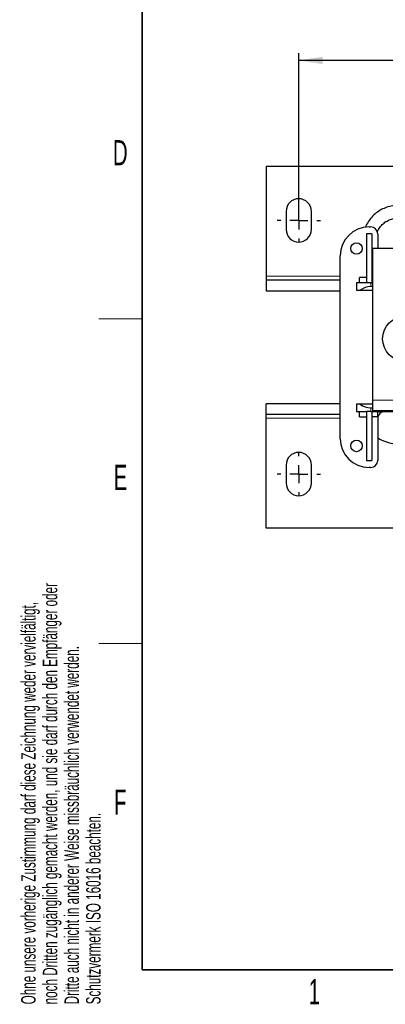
# Model space of a CAD drawing. Header units: millimetres. Extents: x 5 to 418, y 2 to 292.
# Tile 1 of 41: x 9 to 60, y 7 to 144. Entities that reach past the tile are written whole.
import ezdxf

# ---------------------------------------------------------------- set-up
doc = ezdxf.new("R2010")
doc.units = ezdxf.units.MM
doc.layers.add('SLD-0', color=7, linetype='Continuous')
doc.styles.add('SLDTEXTSTYLE0', font='TXT', dxfattribs={"width": 0.605})
doc.dimstyles.new('SLDDIMSTYLE0', dxfattribs={"dimtxt": 3.5, "dimasz": 3.302, "dimexe": 0, "dimexo": 0.0625, "dimgap": 0.875, "dimtad": 1, "dimlfac": 2, "dimrnd": 1e-09, "dimzin": 12, "dimdsep": 46, "dimtxsty": 'SLDTEXTSTYLE0', "dimsah": 1, "dimcen": 0.09, "dimadec": 0, "dimazin": 3, "dimtfac": 1, "dimtofl": 0, "dimtmove": 0, "dimatfit": 3, "dimfxl": 1, "dimfrac": 2, "dimtolj": 1, "dimtzin": 12, "dimarcsym": 0})

# ---------------------------------------------------------------- blocks, each defined once
blk = doc.blocks.new('SW_NOTE_0_1')
at = {"layer": 'SLD-0', "color": 0, "char_height": 2, "attachment_point": 1, "rotation": 90, "style": 'SLDTEXTSTYLE0'}
for s, insert in [('noch Dritten zugänglich gemacht werden, und sie darf durch den Empfänger oder', (0.42, 0)), ('Ohne unsere vorherige Zustimmung darf diese Zeichnung weder vervielfältigt,', (-2.58, 0)), ('Dritte auch nicht in anderer Weise missbräuchlich verwendet werden.', (3.42, 0)), ('Schutzvermerk ISO 16016 beachten.', (6.42, 0))]:
    blk.add_mtext(s, dxfattribs=dict(at, insert=insert))
blk = doc.blocks.new('_D_5')
at = {"layer": 'SLD-0'}
for p, q in [((47.68, 117.12), (47.68, 139.04)), ((148.18, 138.04), (47.68, 138.04)), ((148.18, 117.12), (148.18, 139.04))]:
    blk.add_line(p, q, dxfattribs=at)
for points in [[(47.68, 138.04), (50.99, 137.53), (50.99, 138.55)], [(148.18, 138.04), (144.88, 138.55), (144.88, 137.53)]]:
    blk.add_solid(points, dxfattribs=at)
at = {"layer": 'SLD-0', "insert": (93.92, 142.55), "char_height": 3.5, "attachment_point": 1, "style": 'SLDTEXTSTYLE0'}
blk.add_mtext('201', dxfattribs=at)
blk = doc.blocks.new('SW_CENTERMARKSYMBOL_0')
at = {"layer": 'SLD-0', "color": 0}
for p, q in [((0, 2.5), (0, 3)), ((-2.5, 0), (-3, 0)), ((0, 0), (-1.25, 0)), ((0, 0), (0, 1.25)), ((0, 0), (0, -1.25)), ((0, 0), (1.25, 0)), ((2.5, 0), (3, 0)), ((0, -2.5), (0, -3))]:
    blk.add_line(p, q, dxfattribs=at)
blk = doc.blocks.new('SW_CENTERMARKSYMBOL_4')
at = {"layer": 'SLD-0', "color": 0}
for p, q in [((0, 2.5), (0, 3)), ((-2.5, 0), (-3, 0)), ((0, 0), (-1.25, 0)), ((0, 0), (0, 1.25)), ((0, 0), (0, -1.25)), ((0, 0), (1.25, 0)), ((2.5, 0), (3, 0)), ((0, -2.5), (0, -3))]:
    blk.add_line(p, q, dxfattribs=at)

msp = doc.modelspace()

# ---------------------------------------------------------------- linework, layer by layer
at = {"color": 7, "linetype": 'Continuous', "lineweight": 25}
for p, q in [((43.1846, 123.3715), (43.1846, 108.1215)), ((43.1846, 123.3715), (152.6846, 123.3715)), ((45.9346, 117.1215), (45.9346, 114.6215)), ((49.4346, 114.6215), (49.4346, 117.1215)), ((57.4346, 114.9715), (57.6346, 114.9715)), ((57.0596, 113.9965), (57.0596, 107.1965)), ((57.8096, 113.9965), (57.0596, 113.9965)), ((57.8096, 113.9965), (57.8096, 107.1965)), ((58.6346, 113.9715), (58.6346, 111.9715)), ((57.9346, 90.9715), (57.9346, 111.9715)), ((76.2096, 111.9715), (57.9346, 111.9715)), ((53.4346, 85.6215), (53.4346, 110.9715)), ((43.1846, 108.1215), (43.1846, 107.6215)), ((56.0846, 107.1965), (56.0846, 107.9465)), ((57.0596, 107.9465), (56.0846, 107.9465)), ((57.8096, 107.9465), (57.9346, 107.9465)), ((43.1846, 107.6215), (43.1846, 106.1215)), ((43.1846, 107.6215), (53.4346, 107.6215)), ((55.6846, 107.1965), (55.6846, 106.1965)), ((57.0596, 107.1965), (55.6846, 107.1965)), ((57.0596, 107.1965), (57.0601, 107.1965)), ((57.6846, 107.1965), (57.0601, 107.1965)), ((57.6846, 107.1965), (57.9346, 107.1965)), ((57.9346, 106.6965), (57.6846, 106.6965)), ((43.1846, 106.1215), (53.4346, 106.1215)), ((55.6846, 106.1965), (56.209, 106.1965)), ((56.209, 106.1965), (57.9346, 106.1965)), ((43.1846, 88.9715), (43.1846, 90.4715)), ((53.4346, 90.4715), (43.1846, 90.4715)), ((55.6846, 90.3965), (55.6846, 89.3965)), ((56.209, 90.3965), (55.6846, 90.3965)), ((57.9346, 90.3965), (56.209, 90.3965)), ((57.9346, 89.4715), (57.9346, 90.9715)), ((53.4346, 88.9715), (43.1846, 88.9715)), ((43.1846, 88.4715), (43.1846, 88.9715)), ((55.6846, 89.3965), (57.0596, 89.3965)), ((56.0846, 88.6465), (56.0846, 89.3965)), ((57.0601, 89.3965), (57.0596, 89.3965)), ((57.0596, 89.3965), (57.0596, 82.5965)), ((57.6846, 89.3965), (57.0601, 89.3965)), ((57.6846, 89.8965), (57.9346, 89.8965)), ((57.6846, 89.3965), (64.9346, 89.3965)), ((57.8096, 89.3965), (57.8096, 82.5965)), ((76.2096, 89.4715), (57.9346, 89.4715)), ((58.5846, 89.3965), (58.5846, 88.6465)), ((43.1846, 73.2215), (43.1846, 88.4715)), ((56.0846, 88.6465), (57.0596, 88.6465)), ((58.5846, 88.6465), (57.8096, 88.6465)), ((58.6346, 88.3895), (58.6346, 82.6215)), ((45.9346, 81.9715), (45.9346, 79.4715)), ((49.4346, 79.4715), (49.4346, 81.9715)), ((57.0596, 82.5965), (57.8096, 82.5965)), ((57.6346, 81.6215), (57.4346, 81.6215)), ((152.6846, 73.2215), (43.1846, 73.2215))]:
    msp.add_line(p, q, dxfattribs=at)
at = {"color": 7, "linetype": 'Continuous', "lineweight": 18}
for p, q in [((43.1846, 108.1215), (53.4346, 108.1215)), ((57.6846, 107.1965), (57.6846, 106.6965)), ((76.2096, 90.9715), (57.9346, 90.9715)), ((57.6846, 89.8965), (57.6846, 89.3965)), ((53.4346, 88.4715), (43.1846, 88.4715))]:
    msp.add_line(p, q, dxfattribs=at)
at = {"color": 7, "linetype": 'Continuous', "lineweight": 25}
for centre, radius in [((55.6846, 111.9715), 0.8), ((62.4346, 99.4715), 3.125), ((55.6846, 84.6215), 0.8)]:
    msp.add_circle(centre, radius, dxfattribs=at)
for centre, radius, start, end in [((47.6846, 117.1215), 1.75, 0, 180), ((47.6846, 114.6215), 1.75, 180, 0), ((57.4346, 110.9715), 4, 90, 180), ((57.6346, 113.9715), 1, 0, 90), ((59.6346, 88.3895), 1, 87.335636, 180), ((57.4346, 85.6215), 4, 180, 270), ((62.0596, 91.4215), 6.625, 238.870031, 270), ((47.6846, 81.9715), 1.75, 0, 180), ((57.6346, 82.6215), 1, 270, 0), ((47.6846, 79.4715), 1.75, 180, 0)]:
    msp.add_arc(centre, radius, start, end, dxfattribs=at)
for centre, start_param, end_param in [((57.6846, 105.158), 1.57079633, 2.40062795), ((57.6846, 91.4349), 3.88255736, 4.71238898)]:
    msp.add_ellipse(centre, major_axis=(2, 0), ratio=0.76923077, start_param=start_param, end_param=end_param, dxfattribs=at)
for points, knots in [([(61.3973, 117.929), (61.2361, 117.9241), (60.7967, 117.9108), (60.0878, 117.7711), (59.3024, 117.4763), (58.5797, 117.0477), (57.9379, 116.5019), (57.4087, 115.8496), (57.0659, 115.2978), (56.9481, 114.9541), (56.9212, 114.8757)], [0, 0, 0, 0, 0.08425316, 0.22956381, 0.37498581, 0.52042055, 0.66588661, 0.81139865, 0.95696557, 1, 1, 1, 1]), ([(58.5802, 114.2632), (58.6298, 114.3859), (58.7635, 114.7162), (59.1223, 115.1782), (59.6213, 115.6247), (60.2085, 115.9469), (60.8117, 116.1332), (61.2152, 116.1544), (61.3973, 116.164)], [0, 0, 0, 0, 0.10898733, 0.29341037, 0.47798196, 0.66275111, 0.84773255, 1, 1, 1, 1])]:
    msp.add_open_spline(points, degree=3, knots=knots, dxfattribs=at)
at = {"layer": 'SLD-0', "lineweight": 35}
for p, q in [((26, 282.5), (26, 12)), ((26, 12), (408, 12))]:
    msp.add_line(p, q, dxfattribs=at)
at = {"layer": 'SLD-0', "lineweight": 18}
for p, q in [((20, 102.25), (26, 102.25)), ((20, 57.25), (26, 57.25))]:
    msp.add_line(p, q, dxfattribs=at)

# ---------------------------------------------------------------- block references
at = {"layer": 'SLD-0'}
for name, p in [('SW_CENTERMARKSYMBOL_0', (47.6846, 115.8715)), ('SW_NOTE_0_1', (11.808, 7.2381)), ('SW_CENTERMARKSYMBOL_4', (47.6846, 80.7215))]:
    msp.add_blockref(name, p, dxfattribs=at)

# ---------------------------------------------------------------- texts
at = {"layer": 'SLD-0', "char_height": 3.5, "attachment_point": 2, "style": 'SLDTEXTSTYLE0'}
for s, insert in [('D', (22.9597, 127.0011)), ('E', (22.9816, 82.0011)), ('F', (22.9536, 37.0011)), ('1', (49.8527, 10.743))]:
    msp.add_mtext(s, dxfattribs=dict(at, insert=insert))

# ---------------------------------------------------------------- dimensions: what is measured, and where the dimension line sits
at = {"layer": 'SLD-0'}
dim = msp.add_linear_dim(base=(47.6846, 138.0404), p1=(148.1846, 117.1215), p2=(47.6846, 117.1215), dimstyle='SLDDIMSTYLE0', dxfattribs=at)
dim.commit()
dim.dimension.update_dxf_attribs({"geometry": '_D_5', "text_midpoint": (97.9346, 138.0404), "dimtype": 160})

doc.saveas('drawing.dxf')
